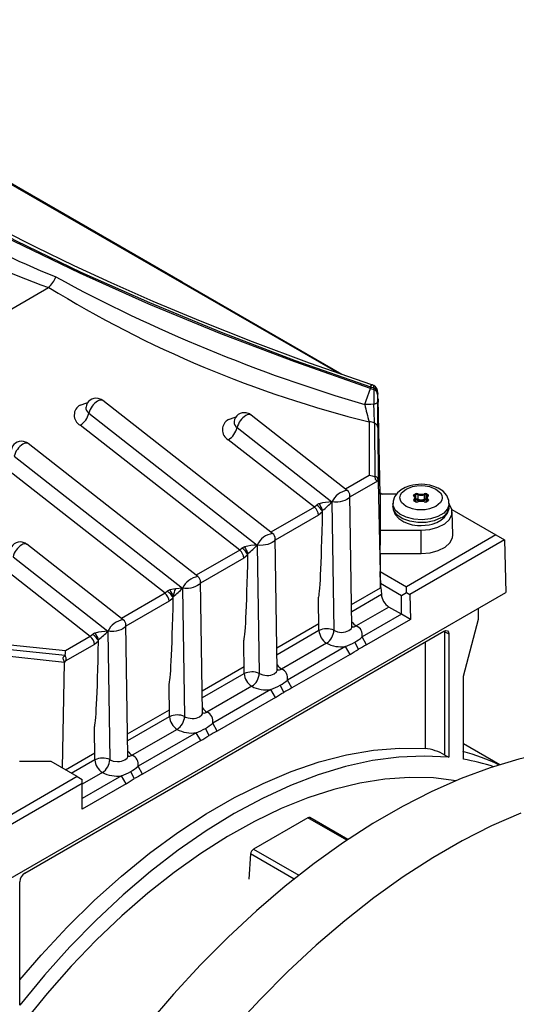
# Model space of a CAD drawing. Header units: inches. Extents: x 0 to 44, y 0 to 34.
# Tile 11 of 13: x 36.7 to 39.4, y 24.1 to 29.6. Entities that reach past the tile are written whole.
import ezdxf

# ---------------------------------------------------------------- set-up
doc = ezdxf.new("R2010")
doc.units = ezdxf.units.IN
doc.header["$LTSCALE"] = 4
doc.header["$MEASUREMENT"] = 0

msp = doc.modelspace()

# ---------------------------------------------------------------- linework, layer by layer
for p, q in [((36.4631, 28.7475), (38.4628, 27.5941)), ((36.4593, 28.7457), (38.4489, 27.5989)), ((35.6469, 27.3981), (36.8254, 28.0784)), ((36.8268, 28.0794), (36.8254, 28.0784)), ((38.6265, 27.5225), (38.6265, 27.5136)), ((38.6265, 27.5225), (38.6439, 27.5173)), ((38.6265, 27.5136), (38.6439, 27.5085)), ((38.6439, 27.5173), (38.6439, 27.5085)), ((38.6656, 27.4891), (38.6656, 27.4803)), ((38.0787, 26.7028), (37.1296, 27.4464)), ((38.6684, 27.4538), (38.6681, 27.438)), ((38.6798, 26.9224), (38.6684, 27.4538)), ((37.0514, 27.3758), (37.9932, 26.6379)), ((38.6086, 27.4237), (38.5943, 27.4241)), ((38.4963, 26.9438), (37.9583, 27.3653)), ((38.6184, 27.3273), (38.6184, 27.0271)), ((38.6482, 27.3198), (38.6502, 27.0191)), ((37.8947, 26.6093), (37.0023, 27.3084)), ((37.8801, 27.2947), (38.4108, 26.879)), ((38.6678, 27.2953), (38.6688, 26.9939)), ((37.6611, 26.4617), (36.712, 27.2053)), ((38.3123, 26.8503), (37.831, 27.2274)), ((36.6338, 27.1347), (37.5756, 26.3968)), ((37.4771, 26.3682), (36.5847, 27.0674)), ((38.6184, 27.0271), (38.4869, 26.9511)), ((38.6656, 26.9961), (38.5115, 26.9072)), ((38.6502, 27.0191), (38.6514, 27.0186)), ((38.6687, 26.9957), (38.6656, 26.9961)), ((38.6688, 26.9939), (38.6687, 26.9957)), ((38.6688, 26.9939), (38.6817, 26.3981)), ((38.6797, 26.9301), (38.6931, 26.9224)), ((38.4108, 26.879), (38.4216, 26.1614)), ((38.5224, 26.1827), (38.5114, 26.9176)), ((38.771, 26.9225), (38.6795, 26.9224)), ((38.6795, 26.9224), (38.6795, 26.721)), ((38.8706, 26.9206), (38.8772, 26.9244)), ((38.8772, 26.8804), (38.8706, 26.8843)), ((38.8716, 26.9118), (38.871, 26.9128)), ((38.871, 26.9126), (38.871, 26.9127)), ((38.8724, 26.8884), (38.8724, 26.8846)), ((38.8792, 26.8806), (38.8725, 26.8845)), ((38.8733, 26.9158), (38.88, 26.9196)), ((38.8733, 26.9097), (38.8733, 26.9158)), ((38.8781, 26.8992), (38.8777, 26.9008)), ((38.8781, 26.8812), (38.8781, 26.8992)), ((38.88, 26.8939), (38.8781, 26.8928)), ((38.8828, 26.8891), (38.8781, 26.8864)), ((38.88, 26.8939), (38.88, 26.9196)), ((38.89, 26.9202), (38.89, 26.8945)), ((38.9274, 26.8945), (38.9274, 26.9202)), ((38.9392, 26.8864), (38.9346, 26.8891)), ((38.9374, 26.9196), (38.944, 26.9158)), ((38.9374, 26.8939), (38.9374, 26.9196)), ((38.9392, 26.8928), (38.9374, 26.8939)), ((38.9448, 26.8845), (38.9382, 26.8806)), ((38.9396, 26.9008), (38.9392, 26.8992)), ((38.9392, 26.8992), (38.9392, 26.8812)), ((38.9402, 26.9244), (38.9468, 26.9206)), ((38.9468, 26.8843), (38.9402, 26.8804)), ((38.944, 26.9097), (38.944, 26.9158)), ((38.945, 26.8846), (38.945, 26.8884)), ((38.9463, 26.9128), (38.9458, 26.9118)), ((38.9463, 26.9127), (38.9463, 26.9126)), ((38.9463, 26.8859), (38.9463, 26.8856)), ((38.3123, 26.8503), (38.0693, 26.7101)), ((38.3259, 26.8614), (38.3123, 26.8503)), ((38.3584, 26.8234), (38.3352, 26.8054)), ((38.3584, 26.8234), (38.3586, 26.8324)), ((38.7512, 26.8703), (38.7512, 26.8542)), ((39.0662, 26.8542), (39.0662, 26.8703)), ((39.0813, 26.8365), (39.3277, 26.6943)), ((39.0858, 26.6947), (39.0831, 26.8233)), ((38.3352, 26.8054), (38.0939, 26.6661)), ((38.6795, 26.721), (38.9092, 26.7214)), ((38.6795, 26.721), (38.6795, 26.6383)), ((38.9092, 26.5912), (38.9092, 26.7214)), ((38.1048, 25.9416), (38.0938, 26.6765)), ((39.3277, 26.6943), (38.8266, 26.405)), ((39.3744, 26.6673), (38.8455, 26.3619)), ((39.3277, 26.6943), (39.3744, 26.6673)), ((39.3744, 26.6673), (39.3833, 26.3728)), ((37.2435, 26.2206), (36.7055, 26.6421)), ((37.8947, 26.6093), (37.6517, 26.469)), ((37.9083, 26.6203), (37.8947, 26.6093)), ((37.9932, 26.6379), (38.004, 25.9204)), ((38.6805, 26.5908), (38.6795, 26.6383)), ((36.6273, 26.5715), (37.158, 26.1558)), ((37.9176, 26.5644), (37.6763, 26.4251)), ((37.9408, 26.5824), (37.9176, 26.5644)), ((37.9408, 26.5824), (37.941, 26.5913)), ((38.6805, 26.5908), (38.9092, 26.5912)), ((38.6805, 26.5908), (38.6805, 26.4893)), ((37.0595, 26.1271), (36.5782, 26.5042)), ((38.6812, 26.4246), (38.6805, 26.4893)), ((38.6805, 26.4893), (38.8266, 26.405)), ((37.6872, 25.7006), (37.6762, 26.4355)), ((37.4907, 26.3792), (37.4771, 26.3682)), ((37.5354, 26.3937), (37.5044, 26.387)), ((37.5756, 26.3968), (37.5354, 26.3937)), ((37.5756, 26.3968), (37.5864, 25.6793)), ((38.5205, 26.3051), (38.6817, 26.3981)), ((38.6817, 26.3981), (38.6812, 26.4246)), ((38.6812, 26.4246), (38.7987, 26.3568)), ((38.6846, 26.3998), (38.6817, 26.3981)), ((38.6846, 26.3998), (38.6874, 26.3632)), ((38.8266, 26.3729), (38.8266, 26.405)), ((36.4853, 24.6998), (39.3833, 26.3728)), ((37.4771, 26.3682), (37.2342, 26.2279)), ((37.5, 26.3233), (37.2588, 26.184)), ((37.5232, 26.3413), (37.5, 26.3233)), ((37.5232, 26.3413), (37.5234, 26.3502)), ((38.338, 26.1615), (38.3352, 26.3463)), ((38.5211, 26.2672), (38.6874, 26.3632)), ((38.7987, 26.3568), (38.8266, 26.3729)), ((38.7987, 26.2507), (38.7987, 26.3568)), ((38.8266, 26.3729), (38.8455, 26.3619)), ((38.8455, 26.3619), (38.8497, 26.2212)), ((38.7291, 26.2909), (38.5468, 26.1856)), ((38.7987, 26.2507), (38.7291, 26.2909)), ((39.2302, 26.2233), (39.2302, 26.2844)), ((38.7987, 26.2507), (38.579, 26.1239)), ((38.8497, 26.2212), (38.6045, 26.0797)), ((38.8497, 26.2212), (38.7987, 26.2507)), ((39.1453, 25.9049), (39.2302, 26.2233)), ((37.2696, 25.4595), (37.2586, 26.1944)), ((38.103, 26.064), (38.3374, 26.1994)), ((38.1035, 26.0262), (38.338, 26.1615)), ((36.6927, 24.8035), (39.0367, 26.1566)), ((37.0595, 26.1271), (36.9204, 26.0468)), ((37.0731, 26.1382), (37.0595, 26.1271)), ((37.1056, 26.1003), (37.1058, 26.1092)), ((37.158, 26.1558), (37.1688, 25.4382)), ((37.9204, 25.9204), (37.9176, 26.1053)), ((38.6045, 26.0797), (38.579, 26.1239)), ((39.0359, 26.1562), (39.0423, 26.1534)), ((39.0423, 26.1534), (39.0646, 26.1406)), ((39.0423, 25.4637), (39.0423, 26.1534)), ((39.0646, 26.1406), (39.0646, 25.4509)), ((36.9185, 26.0194), (36.4779, 26.0669)), ((36.9204, 26.0468), (36.4792, 26.0923)), ((37.0825, 26.0822), (36.9192, 25.988)), ((37.1056, 26.1003), (37.0825, 26.0822)), ((38.3797, 26.0892), (38.1292, 25.9445)), ((38.4867, 26.0706), (38.1614, 25.8828)), ((38.5122, 26.0264), (38.4867, 26.0706)), ((38.5583, 26.0553), (38.5384, 26.095)), ((38.931, 26.0956), (38.931, 25.5005)), ((36.9159, 25.982), (36.4737, 26.0286)), ((36.9185, 26.0194), (36.9183, 26.0181)), ((38.5122, 26.0264), (38.187, 25.8386)), ((36.9035, 25.3906), (36.9159, 25.982)), ((36.9159, 25.982), (36.916, 25.9839)), ((36.9192, 25.988), (36.916, 25.9839)), ((37.6854, 25.8229), (37.9198, 25.9583)), ((37.6859, 25.7851), (37.9204, 25.9204)), ((38.187, 25.8386), (38.1614, 25.8828)), ((39.1453, 25.4399), (39.1453, 25.9049)), ((37.5028, 25.6794), (37.5, 25.8642)), ((37.9622, 25.8481), (37.7116, 25.7035)), ((38.0691, 25.8295), (37.7439, 25.6417)), ((38.0946, 25.7853), (38.0691, 25.8295)), ((38.1408, 25.8143), (38.1208, 25.8539)), ((38.0946, 25.7853), (37.7694, 25.5975)), ((37.2678, 25.5819), (37.5023, 25.7172)), ((37.2684, 25.544), (37.5028, 25.6794)), ((37.0852, 25.4383), (37.0825, 25.6232)), ((37.7232, 25.5732), (37.7033, 25.6128)), ((37.7694, 25.5975), (37.7439, 25.6417)), ((37.5446, 25.6071), (37.294, 25.4624)), ((37.6515, 25.5884), (37.3263, 25.4007)), ((37.677, 25.5442), (37.6515, 25.5884)), ((37.677, 25.5442), (37.3518, 25.3565)), ((39.3486, 25.4089), (39.1453, 25.5263)), ((36.9199, 25.3811), (37.0847, 25.4762)), ((39.0423, 25.4637), (39.0646, 25.4509)), ((36.8403, 25.427), (36.6645, 25.427)), ((36.9864, 25.3427), (36.8403, 25.427)), ((36.953, 25.362), (37.0852, 25.4383)), ((37.3518, 25.3565), (37.3263, 25.4007)), ((36.9864, 25.3427), (36.4853, 25.0534)), ((36.9864, 25.3427), (37.0142, 25.3266)), ((37.127, 25.366), (37.0142, 25.3009)), ((37.2339, 25.3474), (37.0142, 25.2205)), ((37.2595, 25.3032), (37.2339, 25.3474)), ((37.3056, 25.3321), (37.2857, 25.3718)), ((37.0142, 25.3048), (36.4853, 24.9994)), ((37.0142, 25.3048), (37.0142, 25.3266)), ((37.0142, 25.1616), (37.0142, 25.3048)), ((37.2595, 25.3032), (37.0142, 25.1616)), ((38.2754, 25.1128), (37.9719, 24.9376)), ((38.4935, 24.9868), (38.2754, 25.1128)), ((38.4999, 24.9911), (38.2872, 25.1139)), ((37.9553, 24.9104), (37.945, 24.7693)), ((38.1984, 24.77), (37.9553, 24.9104)), ((37.9719, 24.9376), (38.2253, 24.7913)), ((36.6649, 24.0655), (36.6649, 24.7552))]:
    msp.add_line(p, q)
at = {"flags": 128}
for points in [[(38.6265, 27.5136), (38.203, 27.6623), (37.7897, 27.8198), (37.3869, 27.9859), (37.0005, 28.1585), (36.6342, 28.336), (36.2916, 28.5165), (35.975, 28.6989), (35.6896, 28.8802), (35.4365, 29.0592), (35.2156, 29.2359), (35.0291, 29.4091), (34.8804, 29.5755)], [(34.8954, 29.5763), (35.044, 29.4102), (35.2303, 29.2375), (35.4508, 29.0612), (35.7035, 28.8826), (35.9885, 28.7018), (36.3046, 28.5198), (36.6452, 28.3404), (37.0069, 28.1651), (37.3896, 27.9941), (37.7914, 27.8282), (38.2041, 27.6709), (38.6265, 27.5225)], [(38.4669, 27.5926), (37.5729, 28.1082), (36.4641, 28.7479)], [(38.6338, 27.5344), (38.2856, 27.6559), (37.9663, 27.7749), (37.6747, 27.8903), (37.4105, 28.0008), (37.1758, 28.1041), (36.9687, 28.1996), (36.754, 28.3033), (36.5734, 28.3946)], [(38.6086, 27.4677), (38.6183, 27.4938), (38.6265, 27.5136)], [(38.6265, 27.5225), (38.6318, 27.5327), (38.6333, 27.5331)], [(38.6444, 27.5293), (38.6358, 27.5337), (38.6335, 27.5341)], [(38.6439, 27.5173), (38.644, 27.5283), (38.6441, 27.5288)], [(38.6656, 27.4891), (38.6657, 27.4946), (38.6658, 27.495), (38.666, 27.4911)], [(38.666, 27.4911), (38.666, 27.4904), (38.6662, 27.4813)], [(38.6681, 27.438), (38.6678, 27.4329), (38.6674, 27.439), (38.6668, 27.4557), (38.6662, 27.4813)], [(37.0036, 27.421), (37.0401, 27.4343), (37.0464, 27.435)], [(37.1294, 27.4462), (37.1201, 27.4524), (37.1031, 27.4581)], [(38.5943, 27.4241), (38.6011, 27.4457), (38.6086, 27.4677)], [(38.6448, 27.4267), (38.6272, 27.4245), (38.6086, 27.4237)], [(38.6448, 27.4267), (38.6494, 27.4278), (38.6535, 27.4291), (38.6572, 27.4305), (38.6603, 27.4321), (38.6628, 27.4338), (38.6646, 27.4356), (38.6657, 27.4375), (38.6661, 27.4394)], [(38.6684, 27.4538), (38.6665, 27.4648), (38.6661, 27.4656)], [(37.0348, 27.4098), (37.0346, 27.4085), (37.0351, 27.409)], [(37.958, 27.3651), (37.9487, 27.3714), (37.9317, 27.3771)], [(37.8323, 27.34), (37.8688, 27.3533), (37.8751, 27.354)], [(37.8635, 27.3288), (37.8633, 27.3275), (37.8638, 27.328)], [(36.7118, 27.2051), (36.7025, 27.2114), (36.6855, 27.217)], [(38.6502, 27.0191), (38.6375, 27.0234), (38.6184, 27.0271)], [(38.6514, 27.0186), (38.6546, 27.0204), (38.6574, 27.0208), (38.6591, 27.0202), (38.661, 27.0187), (38.6631, 27.0157), (38.6673, 27.0048), (38.6682, 27.0003), (38.6687, 26.9957)], [(38.6656, 26.9961), (38.66, 26.9982), (38.6579, 27.0001), (38.6562, 27.0026), (38.6549, 27.0055), (38.6537, 27.0092), (38.6514, 27.0186)], [(38.9087, 26.9778), (38.863, 26.9735), (38.8462, 26.9695), (38.8204, 26.9602), (38.7972, 26.9475), (38.7767, 26.9303), (38.7609, 26.9086), (38.7522, 26.8826), (38.7526, 26.8707)], [(38.9922, 26.8542), (38.9556, 26.8399), (38.9326, 26.8357), (38.9087, 26.8343), (38.8847, 26.8357), (38.8618, 26.8399), (38.8252, 26.8542), (38.8003, 26.8754), (38.793, 26.8886), (38.7906, 26.9024), (38.793, 26.9163), (38.8003, 26.9295), (38.8252, 26.9506)], [(38.8252, 26.9506), (38.8618, 26.965), (38.8847, 26.9692), (38.9087, 26.9706), (38.9326, 26.9692), (38.9556, 26.965), (38.9922, 26.9506), (39.0171, 26.9295), (39.0244, 26.9163), (39.0268, 26.9024), (39.0244, 26.8886), (39.0171, 26.8754), (38.9922, 26.8542)], [(39.0648, 26.8703), (39.0642, 26.8877), (39.0525, 26.9154), (39.0319, 26.9386), (39.0051, 26.9563), (38.981, 26.9664), (38.9581, 26.9727), (38.9291, 26.977), (38.9087, 26.9778)], [(38.511, 26.9137), (38.5112, 26.9111), (38.5088, 26.9057), (38.5029, 26.8992), (38.4941, 26.8931), (38.4828, 26.8876), (38.4695, 26.883), (38.4573, 26.8799), (38.444, 26.8778), (38.4241, 26.8772), (38.4108, 26.879)], [(38.8691, 26.912), (38.8675, 26.9141), (38.8672, 26.9164), (38.8682, 26.9187), (38.8706, 26.9206)], [(38.8725, 26.8845), (38.8714, 26.8852), (38.871, 26.8857)], [(38.8774, 26.902), (38.8764, 26.906), (38.8716, 26.9118)], [(38.9458, 26.9118), (38.941, 26.906), (38.9401, 26.9025)], [(38.9463, 26.8857), (38.9459, 26.8852), (38.9448, 26.8845)], [(38.9482, 26.8929), (38.9499, 26.8908), (38.9502, 26.8884), (38.9492, 26.8862), (38.9468, 26.8843)], [(39.0662, 26.8704), (39.0661, 26.8669), (39.0573, 26.8403), (39.0354, 26.8163), (39.0022, 26.7971), (38.9607, 26.7845), (38.9146, 26.7794), (38.8679, 26.7825), (38.8249, 26.7933), (38.7893, 26.811), (38.7643, 26.8339), (38.7522, 26.8601), (38.7512, 26.8706)], [(39.02, 26.7899), (38.9823, 26.7738), (38.938, 26.7649), (38.891, 26.7639), (38.8457, 26.7709), (38.806, 26.7853), (38.7753, 26.8058), (38.7566, 26.8307), (38.7512, 26.8542)], [(38.7526, 26.8542), (38.7531, 26.8368), (38.7649, 26.8091), (38.7854, 26.7859), (38.8123, 26.7682), (38.8364, 26.7581), (38.8592, 26.7518), (38.8882, 26.7475), (38.9087, 26.7467)], [(38.9087, 26.7467), (38.9544, 26.751), (38.9712, 26.755), (38.997, 26.7643), (39.0201, 26.777), (39.0407, 26.7942), (39.0564, 26.8159), (39.0652, 26.8419), (39.0648, 26.8538)], [(38.9092, 26.7214), (38.9583, 26.7255), (39.0034, 26.7375), (39.0408, 26.7564), (39.0675, 26.7805), (39.0814, 26.808), (39.0812, 26.8367), (39.0671, 26.8642), (39.0662, 26.8653)], [(36.7053, 26.6419), (36.696, 26.6482), (36.679, 26.6539)], [(38.0934, 26.6727), (38.0936, 26.67), (38.0912, 26.6646), (38.0853, 26.6582), (38.0765, 26.6521), (38.0652, 26.6466), (38.0519, 26.6419), (38.0397, 26.6389), (38.0265, 26.6368), (38.0065, 26.6361), (37.9932, 26.6379)], [(38.9092, 26.5912), (38.9591, 26.5954), (39.0049, 26.6076), (39.0429, 26.6267), (39.0701, 26.6513), (39.0841, 26.6792), (39.0858, 26.6947)], [(37.6759, 26.4316), (37.676, 26.4289), (37.6737, 26.4235), (37.6677, 26.4171), (37.6589, 26.411), (37.6477, 26.4055), (37.6344, 26.4008), (37.6221, 26.3978), (37.6089, 26.3957), (37.5889, 26.395), (37.5756, 26.3968)], [(37.2583, 26.1905), (37.2585, 26.1879), (37.2561, 26.1825), (37.2501, 26.176), (37.2413, 26.1699), (37.2301, 26.1644), (37.2168, 26.1598), (37.2045, 26.1567), (37.1913, 26.1546), (37.1713, 26.154), (37.158, 26.1558)], [(38.338, 26.1615), (38.3383, 26.1616), (38.3385, 26.1616), (38.3387, 26.1614), (38.3387, 26.1612), (38.3387, 26.1611), (38.3387, 26.1607), (38.3386, 26.1605), (38.3385, 26.1604), (38.3383, 26.1601), (38.338, 26.1598)], [(38.4216, 26.1614), (38.4276, 26.158), (38.441, 26.153), (38.4636, 26.1498), (38.4755, 26.1503), (38.4866, 26.1521), (38.5051, 26.1592), (38.5176, 26.1701), (38.5211, 26.1767), (38.5224, 26.1839), (38.5222, 26.1842)], [(38.5231, 26.181), (38.534, 26.1805), (38.5468, 26.1856)], [(39.0367, 26.1566), (39.0474, 26.1603), (39.0564, 26.1586), (39.0625, 26.1516), (39.0646, 26.1406)], [(36.916, 25.9839), (36.9093, 25.9974), (36.9076, 26.0022), (36.9071, 26.0062), (36.9075, 26.0089), (36.9089, 26.0113), (36.9123, 26.0145), (36.9183, 26.0181)], [(36.9185, 26.0194), (36.92, 26.0341), (36.9204, 26.0468)], [(38.004, 25.9204), (38.01, 25.9169), (38.0234, 25.9119), (38.046, 25.9087), (38.0579, 25.9092), (38.069, 25.9111), (38.0876, 25.9182), (38.1001, 25.929), (38.1035, 25.9357), (38.1048, 25.9428), (38.1047, 25.9431)], [(38.1056, 25.94), (38.1164, 25.9395), (38.1292, 25.9445)], [(37.9204, 25.9204), (37.9207, 25.9205), (37.9209, 25.9205), (37.9211, 25.9203), (37.9211, 25.9202), (37.9211, 25.92), (37.9211, 25.9196), (37.921, 25.9195), (37.921, 25.9193), (37.9207, 25.919), (37.9204, 25.9187)], [(37.5028, 25.6794), (37.5031, 25.6795), (37.5033, 25.6794), (37.5035, 25.6792), (37.5036, 25.6791), (37.5036, 25.6789), (37.5035, 25.6786), (37.5035, 25.6784), (37.5034, 25.6782), (37.5032, 25.6779), (37.5028, 25.6777)], [(37.5864, 25.6793), (37.5926, 25.6758), (37.6058, 25.6709), (37.6284, 25.6677), (37.6403, 25.6681), (37.6514, 25.67), (37.67, 25.6771), (37.6825, 25.688), (37.686, 25.6946), (37.6872, 25.7017), (37.6871, 25.7021)], [(37.688, 25.6989), (37.6988, 25.6984), (37.7116, 25.7035)], [(36.6649, 24.2064), (36.7844, 24.3449), (36.9308, 24.5018), (37.081, 24.6494), (37.2345, 24.787), (37.3905, 24.9141), (37.5483, 25.0299), (37.7072, 25.134), (37.8664, 25.2259), (38.0253, 25.3052), (38.1831, 25.3716), (38.339, 25.4247), (38.4925, 25.4643), (38.6428, 25.4902), (38.7891, 25.5023), (38.931, 25.5005)], [(40.6905, 25.3246), (40.6012, 25.3717), (40.4763, 25.4239), (40.3451, 25.4638), (40.2083, 25.4913), (40.0662, 25.5061), (39.9194, 25.5084), (39.7684, 25.498), (39.6138, 25.4751), (39.456, 25.4396), (39.2956, 25.3918), (39.1332, 25.3318), (38.9694, 25.2597), (38.8047, 25.1759), (38.6397, 25.0807), (38.475, 24.9743), (38.3111, 24.8572), (38.1487, 24.7298), (37.9884, 24.5924), (37.8306, 24.4457), (37.6759, 24.2901), (37.5249, 24.1261), (37.3781, 23.9543)], [(39.0646, 25.4509), (38.9265, 25.4582), (38.7837, 25.452), (38.6369, 25.4323), (38.4866, 25.3992), (38.3336, 25.3529), (38.1784, 25.2934), (38.0219, 25.2212), (37.8647, 25.1365), (37.7075, 25.0397), (37.551, 24.9312), (37.3959, 24.8115), (37.2428, 24.6812), (37.0926, 24.5408), (36.9457, 24.3909), (36.8029, 24.2323), (36.6649, 24.0655)], [(37.1688, 25.4382), (37.1748, 25.4348), (37.1882, 25.4298), (37.2108, 25.4266), (37.2227, 25.4271), (37.2339, 25.4289), (37.2524, 25.436), (37.2649, 25.4469), (37.2684, 25.4535), (37.2696, 25.4607), (37.2695, 25.461)], [(37.2704, 25.4578), (37.2812, 25.4573), (37.294, 25.4624)], [(37.0852, 25.4383), (37.0855, 25.4384), (37.0858, 25.4384), (37.0859, 25.4382), (37.086, 25.438), (37.086, 25.4379), (37.0859, 25.4375), (37.0859, 25.4373), (37.0858, 25.4372), (37.0856, 25.4369), (37.0853, 25.4366)], [(39.1045, 25.32), (38.9774, 25.3356), (38.8443, 25.3387), (38.7069, 25.329), (38.5658, 25.3065), (38.4217, 25.2713), (38.2751, 25.2237), (38.1267, 25.1637), (37.9772, 25.0917), (37.8272, 25.008), (37.6774, 24.9129), (37.5283, 24.8068), (37.3808, 24.6903), (37.2353, 24.5638), (37.0926, 24.4279), (36.9533, 24.2832), (36.818, 24.1302), (36.6873, 23.9698)], [(39.4673, 25.1389), (39.3034, 25.0669), (39.1387, 24.9831), (38.9737, 24.8878), (38.809, 24.7815), (38.6452, 24.6644), (38.4828, 24.5369), (38.3224, 24.3996), (38.1646, 24.2528), (38.01, 24.0972), (37.859, 23.9332)]]:
    msp.add_lwpolyline(points, dxfattribs=at)
for centre, radius, start, end in [((39.0252, 33.4301), 5.716, 233.3422, 247.815), ((38.2126, 31.9817), 4.1424, 230.2542, 250.4353), ((36.7236, 28.1935), 0.1539, 312.1468, 338.5881), ((41.0624, 35.851), 8.7809, 241.4575, 253.67501), ((40.1248, 33.4252), 6.2812, 238.32854, 256.12407), ((38.6333, 27.4867), 0.0324, 4.2702, 70.9526), ((43.9056, 27.5264), 5.2617, 180.1949, 181.0848), ((38.6333, 27.4778), 0.0324, 4.2704, 70.9531), ((38.624, 27.4932), 0.042, 357.0793, 61.4168), ((41.2964, 27.4892), 2.6308, 180.1948, 181.0848), ((37.0909, 27.4036), 0.0558, 77.452, 173.9547), ((37.1573, 27.3501), 0.109, 121.42, 166.386), ((37.1176, 27.4224), 0.0268, 63.264, 129.5046), ((35.7415, 27.2806), 2.907, 0.7732, 2.8814), ((27.7936, 27.2387), 10.8743, 0.2983, 1.05766), ((37.0336, 27.3644), 0.0641, 117.8583, 240.8185), ((36.9455, 27.4014), 0.109, 301.42, 346.386), ((37.07, 27.4058), 0.0353, 173.5743, 238.2005), ((37.9196, 27.3226), 0.0558, 77.452, 173.9547), ((39.8065, 27.6749), 1.2379, 191.6851, 196.3077), ((37.8622, 27.2834), 0.0641, 117.8583, 240.8185), ((37.8987, 27.3247), 0.0353, 173.5743, 238.2005), ((37.986, 27.2691), 0.109, 121.42, 166.386), ((37.9462, 27.3414), 0.0268, 63.264, 129.5046), ((38.6097, 27.2288), 0.0989, 67.0636, 84.9442), ((38.6389, 27.2924), 0.029, 5.7929, 71.3232), ((37.7742, 27.3204), 0.109, 301.42, 346.386), ((36.6734, 27.1625), 0.0558, 77.452, 173.9547), ((36.7, 27.1814), 0.0268, 63.264, 129.5046), ((36.7397, 27.109), 0.109, 121.42, 166.386), ((38.5116, 26.8345), 0.1102, 98.0914, 156.1854), ((38.4719, 26.9127), 0.0395, 0.8574, 51.9146), ((38.4128, 26.6021), 0.2768, 90.4254, 105.345), ((38.0671, 27.2112), 0.478, 307.5717, 315.9659), ((38.8722, 26.889), 0.00497, 127.6763, 251.2297), ((38.8702, 26.9097), 0.00249, 57.2437, 116.3768), ((38.8624, 26.9024), 0.0117, 305.0941, 54.9059), ((38.8672, 26.888), 0.00523, 4.0302, 68.0316), ((38.8673, 26.9155), 0.00605, 2.6055, 57.3945), ((38.8717, 26.8827), 0.00198, 65.686, 125.6182), ((38.875, 26.9121), 0.00403, 114.6582, 171.2853), ((38.8744, 26.8857), 0.00335, 126.6615, 177.4985), ((38.8648, 26.8992), 0.0132, 305.1333, 20.6073), ((38.8856, 26.9081), 0.0184, 69.0998, 117.2521), ((38.8739, 26.9193), 0.00605, 2.6055, 57.3945), ((38.8783, 26.8789), 0.00188, 63.5481, 127.3029), ((38.8856, 26.8968), 0.0184, 242.7498, 290.8983), ((38.8856, 26.8933), 0.0142, 243.1281, 290.9338), ((38.8856, 26.9086), 0.0123, 69.2744, 117.0775), ((38.8856, 26.8829), 0.0123, 69.2744, 117.0775), ((38.886, 26.8942), 0.00605, 182.6055, 237.3945), ((38.8856, 26.8836), 0.00612, 69.0996, 117.2523), ((38.8826, 26.8946), 0.0074, 314.602, 358.6675), ((38.9087, 26.9461), 0.0605, 249.7558, 290.2442), ((38.8974, 26.92), 0.0074, 134.602, 178.6675), ((38.9087, 26.971), 0.0541, 249.7652, 290.2348), ((38.9087, 26.9452), 0.0541, 249.7652, 290.2348), ((38.9087, 26.8312), 0.0521, 69.7652, 110.2348), ((38.8911, 26.8787), 0.00141, 40.6498, 107.2496), ((38.9087, 26.9698), 0.0475, 249.6588, 290.3412), ((38.9087, 26.835), 0.0475, 69.6588, 110.3412), ((38.9318, 26.9081), 0.0184, 62.7498, 110.8983), ((38.92, 26.92), 0.0074, 1.3325, 45.398), ((38.9318, 26.8968), 0.0184, 249.0998, 297.2521), ((38.9263, 26.8787), 0.00141, 72.7376, 139.3518), ((38.9318, 26.8933), 0.0142, 249.0662, 296.8719), ((38.9318, 26.9086), 0.0123, 62.9225, 110.7256), ((38.9318, 26.8829), 0.0123, 62.9225, 110.7256), ((38.9348, 26.8946), 0.0074, 181.3325, 225.398), ((38.9318, 26.8836), 0.00612, 62.7514, 110.8967), ((38.9313, 26.8942), 0.00605, 302.6055, 357.3945), ((38.9434, 26.9193), 0.00605, 122.6055, 177.3945), ((38.939, 26.8789), 0.00188, 52.6971, 116.4519), ((38.9526, 26.8992), 0.0132, 160.3657, 234.8493), ((38.9549, 26.9024), 0.0117, 125.0941, 234.9059), ((38.9501, 26.9155), 0.00605, 122.6055, 177.3945), ((38.9424, 26.9122), 0.00392, 7.7875, 66.1815), ((38.9456, 26.8827), 0.00198, 54.3818, 114.314), ((38.9502, 26.888), 0.00523, 111.9684, 175.9698), ((38.943, 26.8857), 0.00335, 2.5015, 53.3385), ((38.9471, 26.9097), 0.00249, 63.6232, 122.7563), ((38.9452, 26.9159), 0.00497, 307.6763, 71.2297), ((38.2737, 26.8023), 0.0616, 2.9089, 51.2352), ((38.3464, 26.841), 0.0289, 103.7874, 135.3381), ((38.2736, 26.7837), 0.0937, 25.1427, 56.0559), ((38.6638, 27.0136), 0.355, 204.0212, 210.703), ((38.9893, 26.8607), 0.0772, 293.5055, 355.1744), ((36.6669, 26.5994), 0.0558, 77.452, 173.9547), ((38.094, 26.5934), 0.1102, 98.0914, 156.1854), ((38.0544, 26.6716), 0.0395, 0.8574, 51.9146), ((36.7332, 26.5459), 0.109, 121.42, 166.386), ((36.6935, 26.6182), 0.0268, 63.264, 129.5046), ((37.8561, 26.5612), 0.0616, 2.9089, 51.2352), ((37.9289, 26.6), 0.0289, 103.7874, 135.3381), ((37.856, 26.5426), 0.0937, 25.1427, 56.0559), ((37.9952, 26.3611), 0.2768, 90.4254, 105.345), ((38.2462, 26.7726), 0.355, 204.0212, 210.703), ((37.6495, 26.9702), 0.478, 307.5717, 315.9659), ((37.6764, 26.3523), 0.1102, 98.0914, 156.1854), ((37.6368, 26.4306), 0.0395, 0.8574, 51.9146), ((37.5113, 26.3589), 0.029, 103.8194, 135.3061), ((37.4384, 26.3015), 0.0937, 25.1427, 56.0559), ((37.8285, 26.5314), 0.3548, 204.0193, 210.7048), ((37.2299, 26.7313), 0.481, 307.5979, 315.9397), ((37.6576, 26.3364), 0.1349, 154.8849, 174.109), ((37.4385, 26.3202), 0.0616, 2.9089, 51.2352), ((38.778, 26.3673), 0.0908, 182.6055, 237.3945), ((37.2588, 26.1113), 0.1102, 98.0914, 156.1854), ((37.2192, 26.1895), 0.0395, 0.8574, 51.9146), ((38.3816, 26.0688), 0.1009, 66.6212, 115.5813), ((38.429, 26.1659), 0.0912, 183.8499, 237.3049), ((38.3309, 26.1657), 0.0908, 302.542, 357.2966), ((38.59, 26.2556), 0.0823, 214.1978, 238.295), ((38.5329, 26.1834), 0.0105, 172.9204, 213.7044), ((38.5272, 26.1361), 0.0532, 346.6951, 68.4601), ((37.021, 26.0791), 0.0616, 2.9089, 51.2352), ((37.0937, 26.1178), 0.0289, 103.7874, 135.3381), ((37.0208, 26.0605), 0.0937, 25.1427, 56.0559), ((37.1601, 25.8789), 0.2769, 90.4259, 105.3445), ((37.4111, 26.2904), 0.355, 204.0212, 210.703), ((36.8143, 26.488), 0.478, 307.5717, 315.9659), ((38.4149, 26.3115), 0.2493, 299.7006, 311.1733), ((38.4625, 26.2482), 0.1793, 242.5044, 277.7478), ((38.3577, 26.411), 0.3641, 290.7552, 299.7663), ((37.0328, 28.4353), 2.827, 301.5555, 302.6593), ((39.7746, 23.8042), 2.5587, 117.2121, 118.3816), ((36.905, 26.0026), 0.0204, 313.9261, 49.3302), ((38.1724, 26.0145), 0.0823, 214.1978, 238.295), ((38.1153, 25.9423), 0.0105, 172.9204, 213.7044), ((38.1097, 25.8951), 0.0532, 346.6951, 68.4601), ((37.964, 25.8278), 0.1009, 66.6212, 115.5813), ((38.0114, 25.9249), 0.0912, 183.8499, 237.3049), ((37.9133, 25.9246), 0.0908, 302.542, 357.2966), ((37.9973, 26.0704), 0.2493, 299.7006, 311.1733), ((38.0449, 26.0072), 0.1793, 242.5044, 277.7478), ((37.9401, 26.17), 0.3641, 290.7552, 299.7663), ((39.357, 23.5631), 2.5587, 117.2121, 118.3816), ((36.6152, 28.1943), 2.827, 301.5555, 302.6593), ((37.7548, 25.7735), 0.0823, 214.1978, 238.295), ((37.5463, 25.5899), 0.098, 65.8854, 116.3516), ((37.5938, 25.6838), 0.0912, 183.8499, 237.3049), ((37.4957, 25.6835), 0.0908, 302.5677, 357.3268), ((37.6977, 25.7013), 0.0105, 172.9204, 213.7044), ((37.6921, 25.654), 0.0532, 346.6951, 68.4601), ((37.5225, 25.9289), 0.3641, 290.7552, 299.7663), ((37.5798, 25.8294), 0.2493, 299.7006, 311.1733), ((37.6274, 25.7661), 0.1793, 242.5044, 277.7478), ((36.1976, 27.9532), 2.827, 301.5555, 302.6593), ((38.9394, 23.322), 2.5587, 117.2121, 118.3816), ((38.8968, 25.21), 0.2925, 60.1628, 83.2918), ((37.1288, 25.3488), 0.098, 65.8758, 116.3604), ((37.3373, 25.5324), 0.0823, 214.1978, 238.295), ((37.2802, 25.4602), 0.0105, 172.9204, 213.7044), ((37.2745, 25.4129), 0.0532, 346.6951, 68.4601), ((38.8441, 24.3764), 1.1466, 64.0957, 74.8932), ((37.1763, 25.4427), 0.0912, 183.8499, 237.3049), ((37.0781, 25.4425), 0.0908, 302.5672, 357.3261), ((37.1622, 25.5883), 0.2493, 299.7006, 311.1733), ((38.9479, 24.2552), 1.201, 72.1602, 80.5388), ((37.2098, 25.525), 0.1793, 242.5044, 277.7478), ((37.1049, 25.6878), 0.3641, 290.7552, 299.7663), ((35.78, 27.7121), 2.827, 301.5555, 302.6593), ((38.5219, 23.081), 2.5587, 117.2121, 118.3816), ((38.2823, 25.1033), 0.0118, 65.3286, 125.9818), ((37.9918, 24.9067), 0.0367, 122.8009, 174.311), ((36.7253, 24.7525), 0.0605, 122.6055, 177.3945)]:
    msp.add_arc(centre, radius, start, end)
for centre in [(38.3352, 29.1093), (37.9176, 28.8683), (37.5, 28.6272), (37.0825, 28.3861)]:
    msp.add_ellipse(centre, major_axis=(0.0004, 2.7631), ratio=0.015112, start_param=3.150319, end_param=3.738117)

doc.saveas('drawing.dxf')
